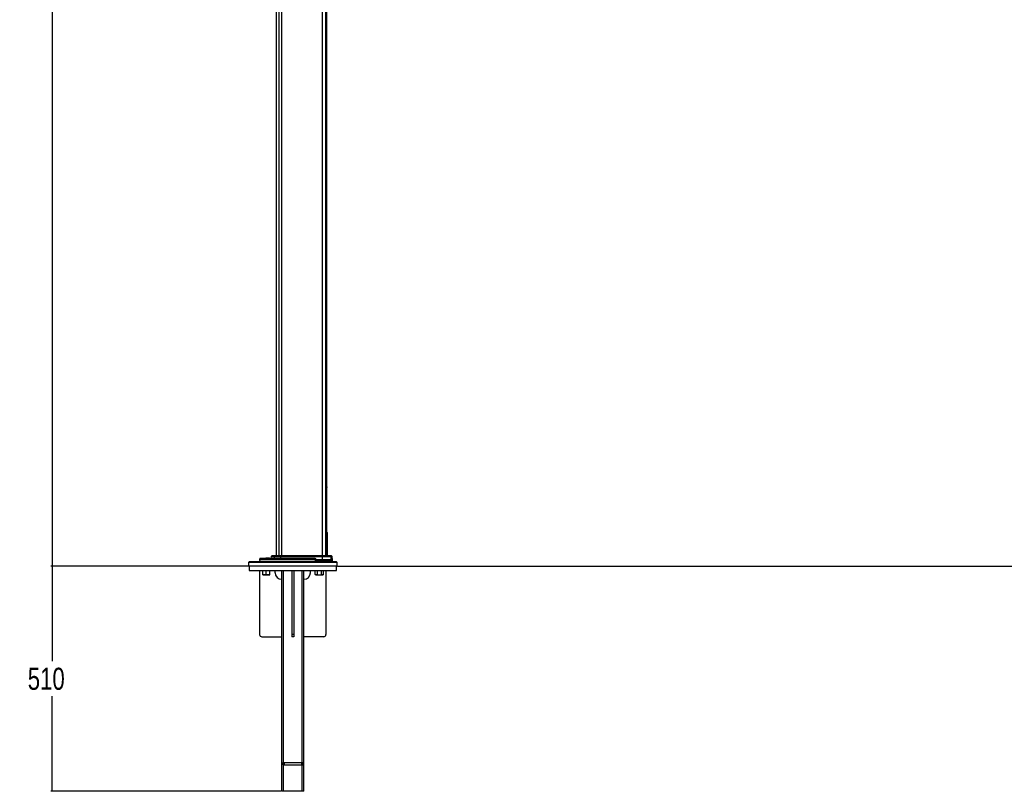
# Paper-space layout 'In-Ground Anchor' of a CAD drawing. Header units: millimetres. Extents: x 1903 to 18395, y 314 to 15846.
# Tile 1 of 52: x 1903 to 6357, y 488 to 3982. Entities that reach past the tile are written whole.
import ezdxf

# ---------------------------------------------------------------- set-up
doc = ezdxf.new("R2010")
doc.units = ezdxf.units.MM
doc.layers.add('COMPONENT_GEOMETRY', color=7, linetype='Continuous')
doc.styles.add('SLDTEXTSTYLE1', font='TXT', dxfattribs={"width": 0.75})
doc.dimstyles.new('SLDDIMSTYLE0', dxfattribs={"dimtxt": 100, "dimasz": 6.604, "dimexe": 0, "dimexo": 0.0625, "dimgap": 25, "dimtad": 0, "dimtih": 1, "dimtoh": 1, "dimdec": 0, "dimlfac": 0.5, "dimrnd": 1e-09, "dimzin": 12, "dimdsep": 46, "dimtxsty": 'SLDTEXTSTYLE1', "dimsah": 1, "dimcen": 0.09, "dimadec": 0, "dimazin": 3, "dimtfac": 1, "dimtdec": 0, "dimtofl": 0, "dimtmove": 0, "dimatfit": 3, "dimfxl": 1, "dimfrac": 2, "dimtolj": 1, "dimtzin": 12, "dimarcsym": 0})
doc.dimstyles.new('SLDDIMSTYLE1', dxfattribs={"dimtxt": 100, "dimasz": 6.604, "dimexe": 0, "dimexo": 0.0625, "dimgap": 25, "dimtad": 0, "dimtih": 1, "dimtoh": 1, "dimdec": 1, "dimlfac": 0.5, "dimrnd": 1e-09, "dimzin": 12, "dimdsep": 46, "dimtxsty": 'SLDTEXTSTYLE1', "dimsah": 1, "dimcen": 0.09, "dimadec": 0, "dimazin": 3, "dimtfac": 1, "dimtdec": 1, "dimtofl": 0, "dimtmove": 0, "dimatfit": 3, "dimfxl": 1, "dimfrac": 2, "dimtolj": 1, "dimtzin": 12, "dimarcsym": 0})

# ---------------------------------------------------------------- blocks, each defined once
blk = doc.blocks.new('_D_10')
at = {"layer": 'COMPONENT_GEOMETRY', "color": 7, "ltscale": 2}
for p, q in [((10064.6, 5970.3), (10200.2, 5970.3)), ((10193.9, 5970.3), (10193.9, 3818.7)), ((10193.9, 1508.3), (10193.9, 3659.9)), ((3340.9, 1508.3), (10200.2, 1508.3))]:
    blk.add_line(p, q, dxfattribs=at)
for points in [[(10193.9, 5970.3), (10192.8, 5963.7), (10194.9, 5963.7)], [(10193.9, 1508.3), (10194.9, 1514.9), (10192.8, 1514.9)]]:
    blk.add_solid(points, dxfattribs=at)
at = {"layer": 'COMPONENT_GEOMETRY', "color": 7, "ltscale": 2, "insert": (10046.1, 3788.8), "char_height": 100, "attachment_point": 1, "style": 'SLDTEXTSTYLE1'}
blk.add_mtext('2231', dxfattribs=at)
blk = doc.blocks.new('_D_11')
at = {"layer": 'COMPONENT_GEOMETRY', "color": 7, "ltscale": 2}
for p, q in [((3268.4, 7323.7), (2044.1, 7323.7)), ((2050.4, 7323.7), (2050.4, 4495.4)), ((2050.4, 1508.3), (2050.4, 4336.6)), ((2935.8, 1508.3), (2044.1, 1508.3))]:
    blk.add_line(p, q, dxfattribs=at)
for points in [[(2050.4, 7323.7), (2049.4, 7317.1), (2051.4, 7317.1)], [(2050.4, 1508.3), (2051.4, 1514.9), (2049.4, 1514.9)]]:
    blk.add_solid(points, dxfattribs=at)
at = {"layer": 'COMPONENT_GEOMETRY', "color": 7, "ltscale": 2, "insert": (1902.6, 4465.5), "char_height": 100, "attachment_point": 1, "style": 'SLDTEXTSTYLE1'}
blk.add_mtext('2908', dxfattribs=at)
blk = doc.blocks.new('_D_12')
at = {"layer": 'COMPONENT_GEOMETRY', "color": 7, "ltscale": 2}
for p, q in [((2935.8, 1508.3), (2043.5, 1508.3)), ((2049.9, 1508.3), (2049.9, 1077.6)), ((2049.9, 488.3), (2049.9, 918.9)), ((3085.8, 488.3), (2043.5, 488.3))]:
    blk.add_line(p, q, dxfattribs=at)
for points in [[(2049.9, 1508.3), (2048.9, 1501.7), (2050.9, 1501.7)], [(2049.9, 488.3), (2050.9, 494.9), (2048.9, 494.9)]]:
    blk.add_solid(points, dxfattribs=at)
at = {"layer": 'COMPONENT_GEOMETRY', "color": 7, "ltscale": 2, "insert": (1939.1, 1047.8), "char_height": 100, "attachment_point": 1, "style": 'SLDTEXTSTYLE1'}
blk.add_mtext('510', dxfattribs=at)

psp = doc.layouts.new('In-Ground Anchor')

# ---------------------------------------------------------------- linework, layer by layer
at = {"color": 7, "linetype": 'Continuous', "lineweight": 25, "ltscale": 2}
for p, q in [((3063.37, 7303.27), (3063.37, 1555.27)), ((3292.33, 1555.27), (3292.33, 5775.06)), ((3293.85, 1659.38), (3293.76, 1660.08)), ((3293.78, 1659.74), (3293.78, 1555.27)), ((3294.37, 1555.27), (3294.37, 1655.65)), ((2942.37, 1528.27), (2938.37, 1524.27)), ((2938.37, 1524.27), (2938.37, 1508.27)), ((3338.37, 1524.27), (2938.37, 1524.27)), ((2942.37, 1528.27), (3334.37, 1528.27)), ((2988.55, 1541.34), (2988.37, 1536.27)), ((2988.37, 1536.27), (2988.61, 1529.24)), ((3241.25, 1536.27), (2988.37, 1536.27)), ((2990.54, 1543.27), (3238.45, 1543.27)), ((3009.71, 1543.84), (3009.71, 1543.27)), ((3009.71, 1543.77), (3009.74, 1543.77)), ((3010.43, 1543.84), (3010.43, 1543.27)), ((3013.77, 1543.84), (3013.77, 1543.27)), ((3016.2, 1543.77), (3016.2, 1543.27)), ((3019.29, 1543.77), (3016.2, 1543.77)), ((3019.23, 1543.84), (3019.23, 1543.77)), ((3019.25, 1543.84), (3019.25, 1543.77)), ((3019.25, 1543.84), (3019.25, 1543.77)), ((3019.26, 1543.84), (3019.26, 1543.27)), ((3019.28, 1543.84), (3019.28, 1543.27)), ((3020.62, 1543.77), (3020.62, 1543.27)), ((3020.95, 1543.27), (3020.95, 1543.84)), ((3027.16, 1543.84), (3027.16, 1543.27)), ((3027.25, 1543.77), (3027.25, 1543.27)), ((3028.61, 1543.27), (3028.61, 1543.84)), ((3028.62, 1543.27), (3028.62, 1543.77)), ((3028.84, 1543.77), (3028.84, 1543.27)), ((3028.85, 1543.77), (3028.85, 1543.27)), ((3028.99, 1543.27), (3028.99, 1543.84)), ((3029.04, 1543.77), (3029.04, 1543.84)), ((3029.05, 1543.77), (3029.05, 1543.84)), ((3032.54, 1543.77), (3029.34, 1543.77)), ((3032.54, 1543.77), (3032.54, 1543.27)), ((3039.86, 1550.34), (3039.61, 1543.27)), ((3043.45, 1554.69), (3040.44, 1551.69)), ((3044.86, 1555.27), (3058.76, 1555.27)), ((3054.18, 1550.34), (3053.96, 1543.27)), ((3082.96, 1550.34), (3054.18, 1550.34)), ((3057.46, 1554.69), (3054.72, 1551.69)), ((3054.72, 1551.69), (3083.07, 1551.69)), ((3083.63, 1554.69), (3057.46, 1554.69)), ((3058.76, 1555.27), (3083.89, 1555.27)), ((3082.96, 1550.34), (3082.92, 1543.27)), ((3270.45, 1550.34), (3082.96, 1550.34)), ((3083.63, 1554.69), (3083.07, 1551.69)), ((3083.07, 1551.69), (3270.46, 1551.69)), ((3270.5, 1554.69), (3083.63, 1554.69)), ((3083.89, 1555.27), (3270.52, 1555.27)), ((3270.45, 1530.27), (3240.96, 1530.27)), ((3241.25, 1536.27), (3241.19, 1541.34)), ((3270.45, 1536.27), (3241.25, 1536.27)), ((3262.18, 1529.24), (3266, 1530.27)), ((3270.45, 1550.34), (3270.45, 1536.27)), ((3309.8, 1550.34), (3270.45, 1550.34)), ((3310.28, 1536.27), (3270.45, 1536.27)), ((3270.45, 1530.27), (3270.45, 1536.27)), ((3310.28, 1530.27), (3270.45, 1530.27)), ((3270.46, 1551.69), (3270.5, 1554.69)), ((3270.46, 1551.69), (3309.22, 1551.69)), ((3306.27, 1554.69), (3270.5, 1554.69)), ((3270.52, 1555.27), (3304.88, 1555.27)), ((3272.97, 1530.27), (3272.97, 1528.27)), ((3294.37, 1528.27), (3294.37, 1530.27)), ((3304.88, 1555.27), (3311.88, 1555.27)), ((3309.22, 1551.69), (3306.27, 1554.69)), ((3309.8, 1550.34), (3310.28, 1536.27)), ((3310.28, 1530.27), (3310.28, 1536.27)), ((3317.37, 1536.27), (3310.28, 1536.27)), ((3317.37, 1530.27), (3310.28, 1530.27)), ((3316.29, 1551.69), (3313.29, 1554.69)), ((3317.37, 1536.27), (3316.88, 1550.34)), ((3317.37, 1530.27), (3317.37, 1536.27)), ((3338.37, 1524.27), (3334.37, 1528.27)), ((3338.37, 1508.27), (3338.37, 1524.27)), ((3338.37, 1508.27), (2938.37, 1508.27)), ((2940.37, 1508.27), (2940.37, 1488.27)), ((2940.37, 1488.27), (3336.37, 1488.27)), ((2988.37, 1488.27), (2988.37, 1198.27)), ((3002.16, 1469.7), (3002.16, 1488.27)), ((3018.16, 1469.7), (3018.16, 1488.27)), ((3034.16, 1469.7), (3034.16, 1488.27)), ((3058.37, 1478.27), (3058.37, 1488.27)), ((3088.37, 488.27), (3088.37, 1488.27)), ((3096.37, 618.27), (3096.37, 1488.27)), ((3133.37, 1488.27), (3133.37, 1198.27)), ((3143.37, 1488.27), (3143.37, 1198.27)), ((3180.37, 618.27), (3180.37, 1488.27)), ((3188.37, 488.27), (3188.37, 1488.27)), ((3218.37, 1478.27), (3218.37, 1488.27)), ((3240.1, 1469.7), (3240.1, 1488.27)), ((3249.34, 1469.7), (3249.34, 1488.27)), ((3267.81, 1469.7), (3267.81, 1488.27)), ((3277.05, 1469.7), (3277.05, 1488.27)), ((3288.37, 1488.27), (3288.37, 1198.27)), ((3336.37, 1488.27), (3336.37, 1508.27)), ((3002.16, 1468.27), (3010.16, 1468.27)), ((3010.16, 1468.27), (3026.16, 1468.27)), ((3026.16, 1468.27), (3034.16, 1468.27)), ((3240.1, 1469.7), (3242.58, 1468.27)), ((3242.58, 1468.27), (3244.72, 1468.27)), ((3244.72, 1468.27), (3258.58, 1468.27)), ((3258.58, 1468.27), (3272.43, 1468.27)), ((3272.43, 1468.27), (3274.58, 1468.27)), ((3274.58, 1468.27), (3277.05, 1469.7)), ((2998.37, 1188.27), (3088.37, 1188.27)), ((3143.37, 1198.27), (3133.37, 1198.27)), ((3133.37, 1198.27), (3133.37, 1188.27)), ((3143.37, 1188.27), (3133.37, 1188.27)), ((3143.37, 1198.27), (3143.37, 1188.27)), ((3278.37, 1188.27), (3188.37, 1188.27)), ((3093.37, 618.27), (3093.37, 608.27)), ((3093.37, 618.27), (3099.37, 618.27)), ((3093.37, 608.27), (3099.37, 608.27)), ((3096.37, 488.27), (3096.37, 608.27)), ((3099.37, 618.27), (3099.37, 608.27)), ((3099.37, 618.27), (3177.37, 618.27)), ((3099.37, 608.27), (3177.37, 608.27)), ((3177.37, 618.27), (3177.37, 608.27)), ((3177.37, 618.27), (3183.37, 618.27)), ((3177.37, 608.27), (3183.37, 608.27)), ((3180.37, 488.27), (3180.37, 608.27)), ((3183.37, 618.27), (3183.37, 608.27)), ((3096.37, 488.27), (3088.37, 488.27)), ((3180.37, 488.27), (3096.37, 488.27)), ((3188.37, 488.27), (3180.37, 488.27))]:
    psp.add_line(p, q, dxfattribs=at)
at = {"color": 8, "linetype": 'Continuous', "lineweight": 25, "ltscale": 2}
for p, q in [((3075.68, 7303.27), (3075.68, 1555.27)), ((3087.34, 7303.27), (3087.34, 1555.27)), ((3270.75, 7303.27), (3270.75, 1555.27)), ((3286.68, 7303.27), (3286.68, 1555.27)), ((3292.32, 1555.27), (3292.32, 5775.07)), ((3292.33, 1659.74), (3293.78, 1659.74)), ((3293.78, 1659.74), (3293.76, 1660.01)), ((3241.19, 1541.34), (2988.55, 1541.34)), ((2988.61, 1529.24), (3262.18, 1529.24)), ((3054.18, 1550.34), (3039.86, 1550.34)), ((3040.44, 1551.69), (3054.72, 1551.69)), ((3057.46, 1554.69), (3043.45, 1554.69)), ((3268.97, 1528.27), (3268.97, 1530.27)), ((3274.72, 1530.27), (3274.72, 1528.27)), ((3292.04, 1528.27), (3292.04, 1530.27)), ((3293.78, 1530.27), (3293.78, 1528.27)), ((3313.29, 1554.69), (3306.27, 1554.69)), ((3309.22, 1551.69), (3316.29, 1551.69)), ((3316.88, 1550.34), (3309.8, 1550.34))]:
    psp.add_line(p, q, dxfattribs=at)
at = {"color": 7, "linetype": 'Continuous', "lineweight": 25, "ltscale": 2, "flags": 128}
for points in [[(3292.33, 1866.62), (3292.41, 1866), (3292.33, 1864.22)], [(3083.63, 1554.69), (3083.66, 1554.82), (3083.69, 1554.94), (3083.72, 1555.04), (3083.75, 1555.12), (3083.79, 1555.19), (3083.82, 1555.24), (3083.86, 1555.26), (3083.89, 1555.27)], [(3240.96, 1530.27), (3241.11, 1533.28), (3241.25, 1536.27)]]:
    psp.add_lwpolyline(points, dxfattribs=at)
at = {"color": 7, "linetype": 'Continuous', "lineweight": 25, "ltscale": 4}
for centre, radius, start, end in [((3291.78, 1659.74), 2, 7.54775, 74.0335), ((2990.54, 1541.27), 2, 90, 178), ((2989.61, 1529.27), 1, 182, 270), ((3041.86, 1550.27), 2, 135, 178), ((3044.86, 1553.27), 2, 90, 135), ((3056.27, 1550.29), 2.09, 138.09024, 178.53881), ((3058.77, 1553.52), 1.75, 90.48541, 138.24793), ((3090.97, 1550.37), 8.01, 170.54406, 180.20515), ((3387.57, 1550.38), 117.12, 179.35837, 180.01612), ((3277.4, 1554.77), 6.9, 175.83055, 180.69883), ((3304.88, 1553.33), 1.95, 44.37954, 89.93295), ((3307.78, 1550.28), 2.02, 1.89481, 44.40208), ((3311.88, 1553.27), 2, 45, 90), ((3314.88, 1550.27), 2, 2, 45), ((3088.37, 1478.27), 30, 180, 270), ((3188.37, 1478.27), 30, 270, 0), ((2998.37, 1198.27), 10, 180, 270), ((3278.37, 1198.27), 10, 270, 0)]:
    psp.add_arc(centre, radius, start, end, dxfattribs=at)
at = {"color": 7, "linetype": 'Continuous', "lineweight": 25, "ltscale": 2}
for points, knots in [([(3294.32, 1655.92), (3294.32, 1655.9), (3294.33, 1655.87), (3294.34, 1655.83), (3294.34, 1655.81), (3294.34, 1655.79), (3294.35, 1655.77), (3294.34, 1655.79), (3294.33, 1655.91), (3294.25, 1656.44), (3294.07, 1657.71), (3293.9, 1658.96), (3293.77, 1659.93), (3293.76, 1660.07)], [0, 0, 0, 0, 0.0028846, 0.0049261, 0.0073081, 0.0113317, 0.0207573, 0.0555292, 0.1729415, 0.4181745, 0.6856381, 0.9534124, 1, 1, 1, 1]), ([(3294.36, 1655.66), (3294.36, 1655.66), (3294.36, 1655.67), (3294.36, 1655.69), (3294.35, 1655.72), (3294.35, 1655.74), (3294.35, 1655.76), (3294.34, 1655.83), (3294.31, 1656.06), (3294.23, 1656.62), (3294.2, 1656.8)], [0, 0, 0, 0, 0.0011914, 0.0055852, 0.0116426, 0.0232192, 0.0556461, 0.20121, 0.7474953, 1, 1, 1, 1]), ([(3010.44, 1543.77), (3010.44, 1543.77), (3010.45, 1543.77), (3010.67, 1543.77), (3010.94, 1543.77), (3011.39, 1543.77), (3011.86, 1543.77), (3012.24, 1543.77), (3012.4, 1543.77), (3012.56, 1543.77), (3012.69, 1543.77), (3013.02, 1543.77), (3013.43, 1543.77), (3013.79, 1543.77), (3013.94, 1543.77)], [0, 0, 0, 0, 0.0143121, 0.0985833, 0.2115079, 0.4219536, 0.5808471, 0.6720298, 0.7384596, 0.7538539, 0.7684704, 0.8002531, 0.9208984, 1, 1, 1, 1]), ([(3013.77, 1543.77), (3013.77, 1543.77), (3013.77, 1543.77), (3013.82, 1543.77), (3014.08, 1543.77), (3014.54, 1543.77), (3015.17, 1543.77), (3015.58, 1543.77), (3015.85, 1543.77)], [0, 0, 0, 0, 0.008514, 0.0499641, 0.0984322, 0.464798, 0.6435369, 1, 1, 1, 1]), ([(3020.62, 1543.77), (3020.61, 1543.77), (3020.59, 1543.77), (3020.56, 1543.77), (3020.54, 1543.77), (3020.52, 1543.77), (3020.5, 1543.77), (3020.43, 1543.77), (3020.32, 1543.77), (3020.21, 1543.77), (3020.14, 1543.77), (3020.11, 1543.77), (3020.1, 1543.77), (3020.09, 1543.77), (3020.09, 1543.77), (3020.09, 1543.77), (3020.09, 1543.77), (3020.09, 1543.77), (3019.89, 1543.77), (3019.56, 1543.77), (3019.3, 1543.77), (3019.3, 1543.77), (3019.3, 1543.77)], [0, 0, 0, 0, 0.01150443, 0.01915084, 0.02506393, 0.03044512, 0.0377867, 0.05537757, 0.11151501, 0.16897713, 0.19427245, 0.20540062, 0.21029741, 0.21245081, 0.21339908, 0.21381717, 0.21399906, 0.21408018, 0.21414483, 0.50280809, 0.79798994, 1, 1, 1, 1]), ([(3020.95, 1543.77), (3020.95, 1543.77), (3020.95, 1543.77), (3020.93, 1543.77), (3020.86, 1543.77), (3020.77, 1543.77), (3020.67, 1543.77), (3020.62, 1543.77)], [0, 0, 0, 0, 0.0495983, 0.1896503, 0.3530335, 0.7056364, 1, 1, 1, 1]), ([(3026.78, 1543.77), (3026.76, 1543.77), (3026.53, 1543.77), (3025.37, 1543.77), (3023.71, 1543.77), (3022.25, 1543.77), (3021.86, 1543.77), (3021.86, 1543.77)], [0, 0, 0, 0, 0.01717642, 0.18827274, 0.72325423, 0.99783888, 1, 1, 1, 1]), ([(3026.78, 1543.77), (3026.64, 1543.77), (3026.3, 1543.77), (3025.66, 1543.77), (3025.09, 1543.77), (3024.67, 1543.77), (3024.46, 1543.77), (3024.35, 1543.77), (3024.3, 1543.77), (3024.28, 1543.77), (3024.27, 1543.77), (3024.27, 1543.77)], [0, 0, 0, 0, 0.1594818, 0.3818145, 0.6093689, 0.6990584, 0.7781656, 0.8047218, 0.8321269, 0.8673011, 1, 1, 1, 1]), ([(3028.6, 1543.77), (3028.59, 1543.77), (3028.58, 1543.77), (3028.31, 1543.77), (3027.92, 1543.77), (3027.76, 1543.77), (3027.61, 1543.77), (3027.56, 1543.77), (3027.55, 1543.77), (3027.54, 1543.77), (3027.53, 1543.77), (3027.52, 1543.77), (3027.51, 1543.77), (3027.42, 1543.77), (3027.33, 1543.77), (3027.25, 1543.77)], [0, 0, 0, 0, 0.2066685, 0.5980326, 0.7255818, 0.840009, 0.882566, 0.8876547, 0.8913433, 0.8941279, 0.8963623, 0.8990363, 0.9025413, 0.9155332, 1, 1, 1, 1]), ([(3033.06, 1543.77), (3033.2, 1543.77), (3033.83, 1543.77), (3034.71, 1543.77), (3035.52, 1543.77), (3035.87, 1543.77), (3035.98, 1543.77), (3036.04, 1543.77), (3036.08, 1543.77), (3036.09, 1543.77), (3036.13, 1543.77), (3036.19, 1543.77), (3036.28, 1543.77), (3036.45, 1543.77), (3036.68, 1543.77), (3036.91, 1543.77), (3037.05, 1543.77), (3037.11, 1543.77), (3037.14, 1543.77), (3037.15, 1543.77), (3037.15, 1543.77), (3037.16, 1543.77), (3037.16, 1543.77), (3037.16, 1543.77), (3037.58, 1543.77), (3038.41, 1543.77), (3039.26, 1543.77), (3039.59, 1543.77), (3039.63, 1543.77)], [0, 0, 0, 0, 0.067254, 0.3052384, 0.4474793, 0.4787756, 0.4923977, 0.5029764, 0.5064413, 0.5103806, 0.5137375, 0.5222367, 0.5328487, 0.5478462, 0.5888303, 0.6218606, 0.6363959, 0.6427919, 0.6456059, 0.6468442, 0.6473895, 0.6476276, 0.6477333, 0.6477794, 0.6478158, 0.8120806, 0.9750566, 1, 1, 1, 1]), ([(3238.45, 1543.27), (3238.87, 1543.24), (3239.59, 1543.17), (3240.43, 1542.73), (3240.92, 1542.23), (3241.15, 1541.76), (3241.18, 1541.46), (3241.19, 1541.34)], [0, 0, 0, 0, 0.345771, 0.5808648, 0.7587564, 0.90248, 1, 1, 1, 1]), ([(3267.55, 1530.04), (3266.66, 1529.77), (3264.68, 1529.17), (3262.5, 1528.59), (3261.3, 1528.27)], [0, 0, 0, 0, 0.4470139, 1, 1, 1, 1]), ([(3262.18, 1529.24), (3262.18, 1529.23), (3262.18, 1529.17), (3262.17, 1529), (3262.09, 1528.73), (3261.91, 1528.48), (3261.67, 1528.31), (3261.49, 1528.29), (3261.39, 1528.27)], [0, 0, 0, 0, 0.01531473, 0.12347092, 0.3431851, 0.56233199, 0.78113486, 1, 1, 1, 1]), ([(3010.16, 1468.27), (3009.97, 1468.28), (3008.53, 1468.29), (3005.83, 1468.6), (3003.39, 1469.33), (3002.16, 1469.7)], [0, 0, 0, 0, 0.0700858, 0.5307829, 1, 1, 1, 1]), ([(3002.16, 1468.27), (3002.16, 1468.3), (3002.16, 1468.37), (3002.16, 1469.14), (3002.16, 1469.7)], [0, 0, 0, 0, 0.2686328, 1, 1, 1, 1]), ([(3018.16, 1469.7), (3016.86, 1469.3), (3014.24, 1468.5), (3011.53, 1468.35), (3010.16, 1468.27)], [0, 0, 0, 0, 0.4954587, 1, 1, 1, 1]), ([(3026.16, 1468.27), (3025.97, 1468.28), (3024.53, 1468.29), (3021.83, 1468.6), (3019.39, 1469.33), (3018.16, 1469.7)], [0, 0, 0, 0, 0.0700866, 0.5307833, 1, 1, 1, 1]), ([(3034.16, 1469.7), (3032.86, 1469.3), (3030.24, 1468.5), (3027.53, 1468.35), (3026.16, 1468.27)], [0, 0, 0, 0, 0.4954597, 1, 1, 1, 1]), ([(3034.16, 1468.27), (3034.16, 1468.3), (3034.16, 1468.37), (3034.16, 1469.14), (3034.16, 1469.7)], [0, 0, 0, 0, 0.2686328, 1, 1, 1, 1]), ([(3244.72, 1468.27), (3244.61, 1468.28), (3243.78, 1468.29), (3242.22, 1468.6), (3240.81, 1469.33), (3240.1, 1469.7)], [0, 0, 0, 0, 0.0700853, 0.5307824, 1, 1, 1, 1]), ([(3249.34, 1469.7), (3248.59, 1469.3), (3247.07, 1468.5), (3245.51, 1468.35), (3244.72, 1468.27)], [0, 0, 0, 0, 0.4954585, 1, 1, 1, 1]), ([(3249.34, 1469.7), (3250.11, 1469.49), (3253.13, 1468.65), (3256.25, 1468.43), (3258.58, 1468.27)], [0, 0, 0, 0, 0.2575539, 1, 1, 1, 1]), ([(3258.58, 1468.27), (3259.42, 1468.3), (3262.54, 1468.37), (3265.59, 1469.14), (3267.81, 1469.7)], [0, 0, 0, 0, 0.268633, 1, 1, 1, 1]), ([(3272.43, 1468.27), (3272.32, 1468.28), (3271.49, 1468.29), (3269.93, 1468.6), (3268.52, 1469.33), (3267.81, 1469.7)], [0, 0, 0, 0, 0.0700862, 0.5307831, 1, 1, 1, 1]), ([(3277.05, 1469.7), (3276.3, 1469.3), (3274.79, 1468.5), (3273.22, 1468.35), (3272.43, 1468.27)], [0, 0, 0, 0, 0.4954593, 1, 1, 1, 1])]:
    psp.add_open_spline(points, degree=3, knots=knots, dxfattribs=at)
at = {"color": 8, "linetype": 'Continuous', "lineweight": 25, "ltscale": 2}
psp.add_open_spline([(3294.34, 1655.66), (3294.35, 1655.61), (3294.38, 1655.42), (3294.2, 1656.65), (3293.92, 1658.73), (3293.78, 1659.74)], degree=3, knots=[0, 0, 0, 0, 0.1556281, 0.5880446, 1, 1, 1, 1], dxfattribs=at)

# ---------------------------------------------------------------- dimensions: what is measured, and where the dimension line sits
at = {"layer": 'COMPONENT_GEOMETRY', "color": 7, "ltscale": 2}
for base, p1, p2, dimstyle, picture, middle in [((2050.41, 1508.27), (3270.9, 7323.73), (2938.37, 1508.27), 'SLDDIMSTYLE0', '_D_11', (2050.41, 4416)), ((10193.86, 1508.27), (10062.07, 5970.28), (3338.37, 1508.27), 'SLDDIMSTYLE0', '_D_10', (10193.86, 3739.28)), ((2049.89, 1508.27), (3088.37, 488.27), (2938.37, 1508.27), 'SLDDIMSTYLE1', '_D_12', (2049.89, 998.27))]:
    dim = psp.add_linear_dim(base=base, p1=p1, p2=p2, angle=90, dimstyle=dimstyle, dxfattribs=at)
    dim.commit()
    dim.dimension.update_dxf_attribs({"geometry": picture, "text_midpoint": middle, "dimtype": 160})

doc.saveas('drawing.dxf')
